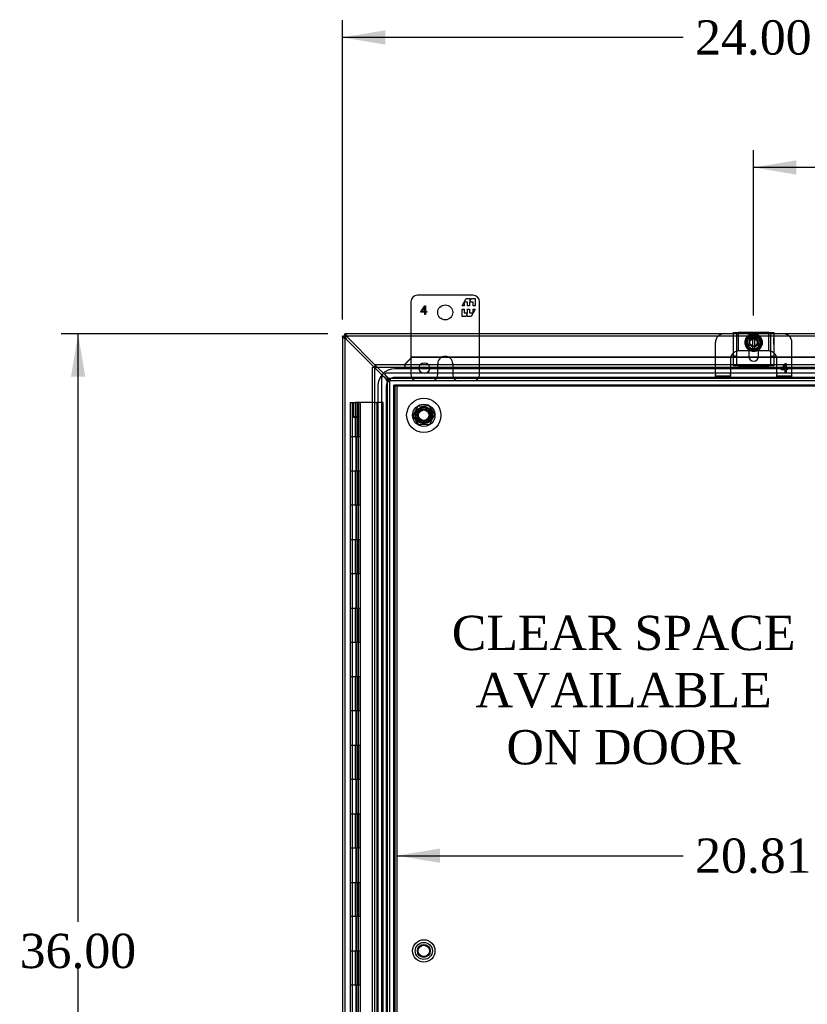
# Model space of a CAD drawing. Header units: inches. Extents: x 1 to 240, y -1 to 159.
# Tile 35 of 65: x 48 to 71, y 81 to 110. Entities that reach past the tile are written whole.
import ezdxf
from ezdxf.enums import TextEntityAlignment as Align
from ezdxf.lldxf.tags import DXFTag

# ---------------------------------------------------------------- set-up
doc = ezdxf.new("R2010")
doc.units = ezdxf.units.IN
doc.header["$MEASUREMENT"] = 0
for name, color, linetype in [('COM40679', 7, 'Continuous'), ('COM42667', 7, 'Continuous'), ('COM42780', 7, 'Continuous'), ('COM48573', 7, 'Continuous'), ('COM48603', 7, 'Continuous'), ('COM70220', 7, 'Continuous'), ('Default', 7, 'Continuous'), ('DV4_Default', 7, 'Continuous'), ('FET07720', 7, 'Continuous'), ('HNG10620-32B', 7, 'Continuous'), ('HNG10620-32C', 7, 'Continuous'), ('HNG10620-32P', 7, 'Continuous'), ('NTS166105', 7, 'Continuous'), ('SCC19011', 7, 'Continuous'), ('SPR20265', 7, 'Continuous'), ('STD26089', 7, 'Continuous'), ('WAF25035', 7, 'Continuous'), ('WAF25059', 7, 'Continuous')]:
    doc.layers.add(name, color=color, linetype=linetype)
doc.styles.add('SEACAD_Times_New_Roman', font='times.ttf')
tags = doc.linetypes.add('HIDDEN2', pattern=[0.1875, 0.125, -0.0625]).pattern_tags.tags
tags[6:7] = [DXFTag(74, 4), DXFTag(75, 0), DXFTag(340, '0'), DXFTag(46, 0.0), DXFTag(50, 0.0), DXFTag(44, 0.0), DXFTag(45, 0.0)]
tags[4:5] = [DXFTag(74, 4), DXFTag(75, 0), DXFTag(340, '0'), DXFTag(46, 0.0), DXFTag(50, 0.0), DXFTag(44, 0.0), DXFTag(45, 0.0)]
doc.dimstyles.new('HAMMOND_(STH_-_240x160)', dxfattribs={"dimtxt": 1, "dimasz": 1.25, "dimexe": 0.5, "dimexo": 0.5, "dimgap": 0.25, "dimtad": 0, "dimtih": 1, "dimtoh": 1, "dimlfac": 0.125, "dimzin": 0, "dimdsep": 46, "dimtxsty": 'SEACAD_Times_New_Roman', "dimblk1": '_SE_FILLED', "dimblk2": '_SE_FILLED', "dimsah": 1, "dimcen": 0.5, "dimadec": 0, "dimazin": 0, "dimtfac": 0.8, "dimtofl": 0, "dimtmove": 0, "dimatfit": 3, "dimfxl": 1, "dimtolj": 1, "dimtzin": 0, "dimarcsym": 0})

# ---------------------------------------------------------------- blocks, each defined once
blk = doc.blocks.new('SE5')
at = {"layer": 'COM40679', "color": 7, "linetype": 'HIDDEN2'}
for p, q in [((59.301, 65.928), (59.301, 98.928)), ((59.426, 98.928), (59.301, 98.928)), ((59.396, 65.928), (59.396, 98.928)), ((80.176, 98.928), (59.426, 98.928))]:
    blk.add_line(p, q, dxfattribs=at)
for centre in [(60.176, 98.053), (60.176, 82.428)]:
    blk.add_circle(centre, 0.25, dxfattribs=at)
at = {"layer": 'COM42667', "color": 7, "linetype": 'Continuous'}
for p, q in [((69.213, 100.467), (69.356, 100.467)), ((69.213, 99.531), (69.213, 100.467)), ((70.247, 100.467), (69.356, 100.467)), ((70.247, 100.467), (70.39, 100.467)), ((70.39, 100.467), (70.39, 99.531)), ((69.661, 99.971), (69.661, 99.772)), ((69.942, 99.772), (69.942, 99.971))]:
    blk.add_line(p, q, dxfattribs=at)
at = {"layer": 'COM42667', "color": 7, "linetype": 'HIDDEN2'}
for p, q in [((69.308, 99.497), (69.308, 100.467)), ((70.295, 100.467), (70.295, 99.497)), ((70.389, 100.304), (70.39, 100.304)), ((70.389, 100.27), (70.389, 100.304)), ((70.389, 100.27), (70.39, 100.27)), ((70.389, 100.245), (70.389, 100.27)), ((70.389, 100.245), (70.39, 100.245)), ((70.389, 100.13), (70.389, 100.245)), ((70.389, 100.24), (70.39, 100.24)), ((69.661, 100.178), (69.661, 99.971)), ((69.942, 99.971), (69.942, 100.178)), ((70.389, 100.161), (70.39, 100.161)), ((70.389, 100.13), (70.39, 100.13)), ((69.308, 99.781), (69.213, 99.781)), ((70.295, 99.781), (70.39, 99.781)), ((69.213, 99.497), (69.213, 99.531)), ((69.356, 99.497), (69.213, 99.497)), ((69.356, 99.497), (70.247, 99.497)), ((70.39, 99.497), (70.247, 99.497)), ((70.39, 99.531), (70.39, 99.497))]:
    blk.add_line(p, q, dxfattribs=at)
blk.add_arc((69.801, 100.178), 0.141, 0, 180, dxfattribs=at)
at = {"layer": 'COM42667', "color": 7, "linetype": 'Continuous'}
blk.add_arc((69.801, 99.772), 0.141, 180, 0, dxfattribs=at)
at = {"layer": 'COM42780', "color": 7, "linetype": 'Continuous'}
for p, q in [((69.213, 100.428), (68.936, 100.428)), ((70.667, 100.428), (70.39, 100.428)), ((68.686, 99.755), (68.686, 100.178)), ((70.917, 99.755), (70.917, 100.178)), ((69.735, 99.928), (69.661, 99.928)), ((69.942, 99.928), (69.87, 99.928))]:
    blk.add_line(p, q, dxfattribs=at)
at = {"layer": 'COM42780', "color": 7, "linetype": 'HIDDEN2'}
for p, q in [((69.308, 100.428), (69.213, 100.428)), ((69.356, 100.428), (69.308, 100.428)), ((69.361, 100.428), (69.356, 100.428)), ((69.356, 99.928), (69.356, 100.428)), ((69.504, 100.428), (69.361, 100.428)), ((69.746, 100.428), (69.504, 100.428)), ((70.098, 100.428), (69.848, 100.428)), ((70.241, 100.428), (70.098, 100.428)), ((70.246, 100.428), (70.241, 100.428)), ((70.294, 100.428), (70.246, 100.428)), ((70.246, 99.928), (70.246, 100.428)), ((70.39, 100.428), (70.294, 100.428)), ((68.686, 99.28), (68.686, 99.755)), ((69.123, 99.678), (69.123, 99.28)), ((69.373, 99.928), (69.361, 99.928)), ((69.504, 99.928), (69.373, 99.928)), ((69.661, 99.928), (69.504, 99.928)), ((70.098, 99.928), (69.942, 99.928)), ((70.23, 99.928), (70.098, 99.928)), ((70.241, 99.928), (70.23, 99.928)), ((70.48, 99.28), (70.48, 99.678)), ((70.917, 99.28), (70.917, 99.755)), ((70.611, 99.401), (70.727, 99.563)), ((70.611, 99.373), (70.611, 99.401)), ((70.721, 99.514), (70.642, 99.401)), ((70.642, 99.401), (70.721, 99.401)), ((70.721, 99.401), (70.721, 99.514)), ((70.727, 99.563), (70.751, 99.563)), ((70.751, 99.563), (70.751, 99.401)), ((70.751, 99.401), (70.785, 99.401)), ((70.785, 99.401), (70.785, 99.373)), ((68.686, 99.28), (68.686, 99.246)), ((68.686, 99.195), (68.686, 99.246)), ((69.123, 99.195), (68.686, 99.195)), ((68.686, 99.128), (68.686, 99.195)), ((69.123, 99.128), (68.686, 99.128)), ((69.123, 99.246), (69.123, 99.28)), ((69.123, 99.246), (69.123, 99.195)), ((69.123, 99.128), (69.123, 99.195)), ((70.48, 99.28), (70.48, 99.246)), ((70.48, 99.195), (70.48, 99.246)), ((70.917, 99.195), (70.48, 99.195)), ((70.48, 99.128), (70.48, 99.195)), ((70.917, 99.128), (70.48, 99.128)), ((70.721, 99.373), (70.611, 99.373)), ((70.721, 99.313), (70.721, 99.373)), ((70.751, 99.313), (70.721, 99.313)), ((70.785, 99.373), (70.751, 99.373)), ((70.751, 99.373), (70.751, 99.313)), ((70.917, 99.246), (70.917, 99.28)), ((70.917, 99.195), (70.917, 99.246)), ((70.917, 99.128), (70.917, 99.195))]:
    blk.add_line(p, q, dxfattribs=at)
for radius in [0.195, 0.125, 0.106]:
    blk.add_circle((69.801, 100.178), radius, dxfattribs=at)
at = {"layer": 'COM42780', "color": 7, "linetype": 'Continuous'}
for centre, start, end in [((68.936, 100.178), 90, 180), ((70.667, 100.178), 0, 90), ((69.373, 99.678), 129.9324, 161.9957), ((70.23, 99.678), 18.0043, 50.0676)]:
    blk.add_arc(centre, 0.25, start, end, dxfattribs=at)
at = {"layer": 'COM42780', "color": 7, "linetype": 'HIDDEN2'}
for centre, start, end in [((69.373, 99.678), 161.9957, 180), ((69.373, 99.678), 105.0028, 129.9324), ((69.373, 99.678), 93.8357, 105.0028), ((69.373, 99.678), 92.6763, 93.8357), ((70.23, 99.678), 86.1643, 87.3237), ((70.23, 99.678), 74.9972, 86.1643), ((70.23, 99.678), 50.0676, 74.9972), ((70.23, 99.678), 0, 18.0043)]:
    blk.add_arc(centre, 0.25, start, end, dxfattribs=at)
at = {"layer": 'COM48573', "color": 7, "linetype": 'Continuous'}
for p, q in [((57.801, 100.356), (57.801, 100.35)), ((57.873, 100.356), (57.801, 100.356)), ((57.873, 100.35), (57.801, 100.35)), ((57.801, 100.35), (57.801, 64.506)), ((57.873, 100.356), (57.873, 100.428)), ((57.879, 100.428), (57.873, 100.428)), ((57.873, 100.35), (57.873, 100.356)), ((57.873, 100.356), (57.879, 100.356)), ((57.873, 100.356), (57.875, 100.354)), ((57.873, 100.356), (57.875, 100.354)), ((57.89, 100.339), (57.876, 100.354)), ((57.89, 100.339), (57.876, 100.354)), ((57.879, 100.356), (57.879, 100.428)), ((68.936, 100.428), (57.879, 100.428)), ((57.89, 100.339), (57.909, 100.32)), ((57.89, 100.339), (57.909, 100.32)), ((57.909, 100.273), (58.724, 99.459)), ((58.748, 99.528), (57.956, 100.32)), ((81.724, 100.428), (70.667, 100.428))]:
    blk.add_line(p, q, dxfattribs=at)
at = {"layer": 'COM48573', "color": 7, "linetype": 'HIDDEN2'}
for p, q in [((57.873, 100.35), (57.873, 64.506)), ((69.736, 100.356), (57.879, 100.356)), ((81.724, 100.356), (69.861, 100.356)), ((58.724, 99.459), (59.068, 99.114)), ((59.115, 99.161), (58.748, 99.528)), ((58.946, 99.141), (58.946, 65.715)), ((59.068, 99.128), (59.023, 99.173)), ((59.056, 99.206), (59.101, 99.161)), ((80.515, 99.283), (59.088, 99.283)), ((59.193, 99.125), (59.193, 99.053)), ((80.41, 99.125), (59.193, 99.125)), ((59.194, 99.125), (59.194, 99.126)), ((59.194, 99.053), (59.194, 99.125)), ((59.104, 99.037), (59.176, 99.037)), ((59.104, 99.037), (59.104, 65.819)), ((59.176, 99.035), (59.104, 99.035)), ((59.104, 99.035), (59.104, 99.035)), ((59.176, 99.037), (59.176, 65.819)), ((80.41, 99.053), (59.193, 99.053))]:
    blk.add_line(p, q, dxfattribs=at)
at = {"layer": 'COM48573', "color": 7, "linetype": 'Continuous'}
for centre, radius, start, end in [((58.118, 100.705), 0.48, 232.0615, 244.2057), ((58.168, 100.446), 0.312, 202.5969, 213.8057), ((57.524, 100.111), 0.48, 25.7942, 37.9385), ((57.783, 100.061), 0.312, 56.1943, 67.4032)]:
    blk.add_arc(centre, radius, start, end, dxfattribs=at)
at = {"layer": 'COM48573', "color": 7, "linetype": 'HIDDEN2'}
for centre, radius, start, end in [((58.991, 99.141), 0.045, 45, 180), ((59.088, 99.238), 0.045, 90, 225), ((58.91, 98.996), 0.198, 11.3606, 36.6696), ((59.233, 99.32), 0.198, 233.3304, 258.6394)]:
    blk.add_arc(centre, radius, start, end, dxfattribs=at)
at = {"layer": 'COM48573', "color": 7, "linetype": 'Continuous'}
for points, knots in [([(57.801, 100.35), (57.801, 100.348), (57.804, 100.345), (57.812, 100.337), (57.817, 100.332), (57.823, 100.327)], [0, 0, 0, 0, 0.5, 0.5, 1, 1, 1, 1]), ([(57.873, 100.35), (57.873, 100.35), (57.873, 100.348), (57.874, 100.346), (57.875, 100.343), (57.875, 100.341), (57.877, 100.337), (57.878, 100.334), (57.879, 100.331), (57.88, 100.328), (57.881, 100.327)], [0, 0, 0, 0, 0.113631, 0.230199, 0.349926, 0.472979, 0.599472, 0.729469, 0.862987, 1, 1, 1, 1]), ([(57.89, 100.339), (57.888, 100.337), (57.886, 100.336), (57.882, 100.336), (57.88, 100.337), (57.878, 100.341), (57.877, 100.343), (57.876, 100.349), (57.875, 100.351), (57.875, 100.354)], [0, 0, 0, 0, 0.25, 0.25, 0.5, 0.5, 0.75, 0.75, 1, 1, 1, 1]), ([(57.875, 100.354), (57.878, 100.354), (57.881, 100.354), (57.886, 100.353), (57.889, 100.352), (57.892, 100.349), (57.894, 100.348), (57.894, 100.343), (57.892, 100.341), (57.89, 100.339)], [0, 0, 0, 0, 0.25, 0.25, 0.5, 0.5, 0.75, 0.75, 1, 1, 1, 1]), ([(57.903, 100.406), (57.898, 100.412), (57.893, 100.418), (57.885, 100.426), (57.882, 100.428), (57.879, 100.428)], [0, 0, 0, 0, 0.5, 0.5, 1, 1, 1, 1]), ([(57.903, 100.349), (57.902, 100.349), (57.899, 100.35), (57.895, 100.352), (57.892, 100.353), (57.889, 100.354), (57.886, 100.355), (57.883, 100.356), (57.881, 100.356), (57.88, 100.356), (57.879, 100.356)], [0, 0, 0, 0, 0.137013, 0.270531, 0.400528, 0.527021, 0.650074, 0.769801, 0.886369, 1, 1, 1, 1])]:
    blk.add_open_spline(points, degree=3, knots=knots, dxfattribs=at)
at = {"layer": 'COM48573', "color": 7, "linetype": 'HIDDEN2'}
for points, knots in [([(57.876, 100.354), (57.873, 100.35), (57.869, 100.347), (57.862, 100.343), (57.858, 100.341), (57.85, 100.338), (57.846, 100.337), (57.839, 100.336), (57.835, 100.336), (57.825, 100.336), (57.82, 100.337), (57.813, 100.342), (57.811, 100.344), (57.808, 100.349), (57.807, 100.352), (57.806, 100.356)], [0, 0, 0, 0, 0.125, 0.125, 0.25, 0.25, 0.375, 0.375, 0.5, 0.5, 0.75, 0.75, 0.875, 0.875, 1, 1, 1, 1]), ([(57.873, 100.423), (57.877, 100.422), (57.88, 100.421), (57.885, 100.418), (57.887, 100.416), (57.891, 100.412), (57.892, 100.409), (57.893, 100.404), (57.894, 100.401), (57.894, 100.391), (57.893, 100.383), (57.889, 100.372), (57.887, 100.368), (57.882, 100.36), (57.879, 100.357), (57.876, 100.354)], [0, 0, 0, 0, 0.125, 0.125, 0.25, 0.25, 0.375, 0.375, 0.5, 0.5, 0.75, 0.75, 0.875, 0.875, 1, 1, 1, 1]), ([(59.068, 99.128), (59.083, 99.12), (59.097, 99.113), (59.123, 99.098), (59.135, 99.09), (59.155, 99.075), (59.163, 99.067), (59.174, 99.052), (59.176, 99.045), (59.176, 99.037)], [0, 0, 0, 0, 0.25, 0.25, 0.5, 0.5, 0.75, 0.75, 1, 1, 1, 1]), ([(59.068, 99.128), (59.078, 99.113), (59.087, 99.098), (59.101, 99.067), (59.104, 99.052), (59.104, 99.037)], [0, 0, 0, 0, 0.5, 0.5, 1, 1, 1, 1]), ([(59.068, 99.114), (59.081, 99.107), (59.093, 99.101), (59.116, 99.088), (59.127, 99.081), (59.146, 99.068), (59.154, 99.061), (59.167, 99.048), (59.172, 99.042), (59.174, 99.035)], [0, 0, 0, 0, 0.25, 0.25, 0.5, 0.5, 0.75, 0.75, 1, 1, 1, 1]), ([(59.193, 99.053), (59.185, 99.053), (59.177, 99.056), (59.162, 99.067), (59.155, 99.075), (59.139, 99.095), (59.132, 99.107), (59.117, 99.133), (59.109, 99.147), (59.101, 99.161)], [0, 0, 0, 0, 0.25, 0.25, 0.5, 0.5, 0.75, 0.75, 1, 1, 1, 1]), ([(59.193, 99.125), (59.177, 99.125), (59.162, 99.129), (59.132, 99.142), (59.117, 99.152), (59.101, 99.161)], [0, 0, 0, 0, 0.5, 0.5, 1, 1, 1, 1]), ([(59.194, 99.055), (59.188, 99.058), (59.181, 99.062), (59.168, 99.075), (59.162, 99.083), (59.148, 99.103), (59.142, 99.113), (59.129, 99.137), (59.122, 99.149), (59.115, 99.161)], [0, 0, 0, 0, 0.25, 0.25, 0.5, 0.5, 0.75, 0.75, 1, 1, 1, 1])]:
    blk.add_open_spline(points, degree=3, knots=knots, dxfattribs=at)
for points in [[(57.833, 100.336), (57.85, 100.336), (57.867, 100.336), (57.884, 100.336)], [(57.894, 100.345), (57.894, 100.362), (57.894, 100.379), (57.894, 100.396)]]:
    blk.add_open_spline(points, degree=3, dxfattribs=at)
at = {"layer": 'COM48603', "color": 7, "linetype": 'Continuous'}
for p, q in [((59.659, 99.585), (59.832, 99.755)), ((59.659, 99.573), (59.832, 99.743)), ((59.832, 99.755), (69.213, 99.755)), ((59.832, 99.755), (59.832, 99.743)), ((59.832, 99.743), (69.213, 99.743)), ((69.662, 99.755), (69.941, 99.755)), ((69.664, 99.743), (69.939, 99.743)), ((70.39, 99.755), (79.709, 99.755)), ((70.39, 99.743), (79.709, 99.743)), ((58.676, 99.459), (58.748, 99.459)), ((58.676, 65.398), (58.676, 99.459)), ((58.748, 99.531), (58.748, 99.459)), ((58.748, 99.531), (80.792, 99.531)), ((58.748, 99.459), (58.784, 99.423)), ((58.748, 99.459), (58.784, 99.423)), ((59.623, 99.543), (59.623, 99.531)), ((59.659, 99.573), (59.659, 99.585))]:
    blk.add_line(p, q, dxfattribs=at)
at = {"layer": 'COM48603', "color": 7, "linetype": 'HIDDEN2'}
for p, q in [((69.213, 99.755), (69.662, 99.755)), ((69.213, 99.743), (69.664, 99.743)), ((69.939, 99.743), (70.39, 99.743)), ((69.941, 99.755), (70.39, 99.755)), ((58.748, 99.459), (80.792, 99.459)), ((58.748, 65.398), (58.748, 99.459)), ((59.623, 99.531), (59.623, 99.459)), ((59.647, 99.553), (59.647, 99.562))]:
    blk.add_line(p, q, dxfattribs=at)
at = {"layer": 'COM48603', "color": 7, "linetype": 'Continuous'}
for centre, radius, start, end in [((59.39, 99.861), 0.395, 306.3142, 313.0054), ((58.572, 99.971), 1.153, 338.7275, 340.458)]:
    blk.add_arc(centre, radius, start, end, dxfattribs=at)
at = {"layer": 'COM48603', "color": 7, "linetype": 'HIDDEN2'}
blk.add_arc((58.572, 99.971), 1.153, 335.7342, 338.7275, dxfattribs=at)
at = {"layer": 'COM70220', "color": 7, "linetype": 'HIDDEN2'}
for p, q in [((80.27, 99.406), (59.332, 99.406)), ((80.27, 99.405), (59.332, 99.405)), ((80.27, 99.156), (59.332, 99.156)), ((58.832, 98.906), (58.832, 65.951)), ((58.833, 98.906), (58.833, 65.951)), ((59.082, 98.906), (59.082, 65.951)), ((59.331, 98.906), (59.331, 65.951)), ((80.27, 98.907), (59.332, 98.907)), ((59.332, 98.906), (59.332, 65.951)), ((80.27, 98.906), (59.332, 98.906))]:
    blk.add_line(p, q, dxfattribs=at)
for radius in [0.5, 0.499, 0.25, 0.001]:
    blk.add_arc((59.332, 98.906), radius, 90, 180, dxfattribs=at)
at = {"layer": 'FET07720', "color": 7, "linetype": 'Continuous'}
for p, q in [((61.614, 101.553), (59.989, 101.553)), ((61.291, 101.248), (61.414, 101.46)), ((61.414, 101.46), (61.523, 101.46)), ((61.523, 101.46), (61.523, 101.382)), ((61.523, 101.382), (61.568, 101.46)), ((61.568, 101.46), (61.676, 101.46)), ((61.676, 101.46), (61.676, 101.248)), ((59.801, 101.366), (59.801, 100.428)), ((60.091, 101.07), (60.21, 101.241)), ((60.207, 101.202), (60.12, 101.077)), ((60.207, 101.077), (60.207, 101.202)), ((60.21, 101.241), (60.227, 101.241)), ((60.227, 101.241), (60.227, 101.077)), ((61.356, 101.248), (61.291, 101.248)), ((61.291, 100.938), (61.291, 101.15)), ((61.291, 101.15), (61.356, 101.15)), ((61.454, 101.354), (61.356, 101.354)), ((61.356, 101.354), (61.356, 101.248)), ((61.356, 101.15), (61.356, 101.045)), ((61.454, 101.248), (61.454, 101.354)), ((61.514, 101.248), (61.454, 101.248)), ((61.454, 101.045), (61.454, 101.15)), ((61.454, 101.15), (61.514, 101.15)), ((61.612, 101.354), (61.514, 101.354)), ((61.514, 101.354), (61.514, 101.248)), ((61.514, 101.15), (61.514, 101.045)), ((61.676, 101.15), (61.554, 100.938)), ((61.612, 101.248), (61.612, 101.354)), ((61.676, 101.248), (61.612, 101.248)), ((61.612, 101.045), (61.612, 101.15)), ((61.612, 101.15), (61.676, 101.15)), ((61.801, 100.428), (61.801, 101.366)), ((60.091, 101.056), (60.091, 101.07)), ((60.207, 101.056), (60.091, 101.056)), ((60.12, 101.077), (60.207, 101.077)), ((60.207, 100.991), (60.207, 101.056)), ((60.227, 100.991), (60.207, 100.991)), ((60.227, 101.077), (60.262, 101.077)), ((60.262, 101.056), (60.227, 101.056)), ((60.227, 101.056), (60.227, 100.991)), ((60.262, 101.077), (60.262, 101.056)), ((61.4, 100.938), (61.291, 100.938)), ((61.356, 101.045), (61.454, 101.045)), ((61.445, 101.016), (61.4, 100.938)), ((61.445, 100.938), (61.445, 101.016)), ((61.554, 100.938), (61.445, 100.938)), ((61.514, 101.045), (61.612, 101.045))]:
    blk.add_line(p, q, dxfattribs=at)
at = {"layer": 'FET07720', "color": 7, "linetype": 'HIDDEN2'}
for p, q in [((59.801, 100.428), (59.801, 99.241)), ((61.801, 99.241), (61.801, 100.428)), ((60.801, 99.771), (60.801, 99.771)), ((60.583, 99.241), (60.583, 99.553)), ((61.019, 99.553), (61.019, 99.241))]:
    blk.add_line(p, q, dxfattribs=at)
at = {"layer": 'FET07720', "color": 7, "linetype": 'Continuous'}
blk.add_circle((60.801, 101.053), 0.219, dxfattribs=at)
at = {"layer": 'FET07720', "color": 7, "linetype": 'HIDDEN2'}
blk.add_circle((60.192, 99.428), 0.156, dxfattribs=at)
at = {"layer": 'FET07720', "color": 7, "linetype": 'Continuous'}
for centre, start, end in [((59.989, 101.366), 90, 180), ((61.614, 101.366), 0, 90)]:
    blk.add_arc(centre, 0.188, start, end, dxfattribs=at)
at = {"layer": 'FET07720', "color": 7, "linetype": 'HIDDEN2'}
for centre, radius, start, end in [((60.801, 99.553), 0.218, 90, 180), ((60.801, 99.553), 0.218, 0, 90), ((59.989, 99.241), 0.188, 180, 270), ((60.395, 99.241), 0.188, 270, 0), ((61.207, 99.241), 0.188, 180, 270), ((61.614, 99.241), 0.188, 270, 0)]:
    blk.add_arc(centre, radius, start, end, dxfattribs=at)
at = {"layer": 'HNG10620-32B', "color": 7, "linetype": 'HIDDEN2'}
for p, q in [((58.178, 98.428), (58.178, 97.428)), ((58.221, 98.428), (58.221, 97.428)), ((58.994, 98.428), (58.808, 98.428)), ((58.994, 66.428), (58.994, 98.428)), ((58.085, 97.428), (58.085, 96.428)), ((58.206, 96.428), (58.206, 97.428)), ((58.224, 96.428), (58.224, 97.428)), ((58.272, 96.428), (58.272, 97.428)), ((58.178, 96.428), (58.178, 95.428)), ((58.221, 96.428), (58.221, 95.428)), ((58.085, 95.428), (58.085, 94.428)), ((58.206, 94.428), (58.206, 95.428)), ((58.224, 94.428), (58.224, 95.428)), ((58.272, 94.428), (58.272, 95.428)), ((58.178, 94.428), (58.178, 93.428)), ((58.221, 94.428), (58.221, 93.428)), ((58.085, 93.428), (58.085, 92.428)), ((58.206, 92.428), (58.206, 93.428)), ((58.224, 92.428), (58.224, 93.428)), ((58.272, 92.428), (58.272, 93.428)), ((58.178, 92.428), (58.178, 91.428)), ((58.221, 92.428), (58.221, 91.428)), ((58.085, 91.428), (58.085, 90.428)), ((58.206, 90.428), (58.206, 91.428)), ((58.224, 90.428), (58.224, 91.428)), ((58.272, 90.428), (58.272, 91.428)), ((58.178, 90.428), (58.178, 89.428)), ((58.221, 90.428), (58.221, 89.428)), ((58.085, 89.428), (58.085, 88.428)), ((58.206, 88.428), (58.206, 89.428)), ((58.224, 88.428), (58.224, 89.428)), ((58.272, 88.428), (58.272, 89.428)), ((58.178, 88.428), (58.178, 87.428)), ((58.221, 88.428), (58.221, 87.428)), ((58.085, 87.428), (58.085, 86.428)), ((58.206, 86.428), (58.206, 87.428)), ((58.224, 86.428), (58.224, 87.428)), ((58.272, 86.428), (58.272, 87.428)), ((58.178, 86.428), (58.178, 85.428)), ((58.221, 86.428), (58.221, 85.428)), ((58.085, 85.428), (58.085, 84.428)), ((58.206, 84.428), (58.206, 85.428)), ((58.224, 84.428), (58.224, 85.428)), ((58.272, 84.428), (58.272, 85.428)), ((58.178, 84.428), (58.178, 83.428)), ((58.221, 84.428), (58.221, 83.428)), ((58.085, 83.428), (58.085, 82.428)), ((58.206, 82.428), (58.206, 83.428)), ((58.224, 82.428), (58.224, 83.428)), ((58.272, 82.428), (58.272, 83.428)), ((58.178, 82.428), (58.178, 81.428)), ((58.221, 82.428), (58.221, 81.428)), ((58.085, 81.428), (58.085, 80.428)), ((58.206, 80.428), (58.206, 81.428)), ((58.224, 80.428), (58.224, 81.428)), ((58.272, 80.428), (58.272, 81.428))]:
    blk.add_line(p, q, dxfattribs=at)
at = {"layer": 'HNG10620-32B', "color": 7, "linetype": 'Continuous'}
for p, q in [((58.178, 97.428), (58.025, 97.428)), ((58.025, 97.428), (58.025, 96.428)), ((58.025, 96.428), (58.178, 96.428)), ((58.178, 95.428), (58.025, 95.428)), ((58.025, 95.428), (58.025, 94.428)), ((58.025, 94.428), (58.178, 94.428)), ((58.178, 93.428), (58.025, 93.428)), ((58.025, 93.428), (58.025, 92.428)), ((58.025, 92.428), (58.178, 92.428)), ((58.178, 91.428), (58.025, 91.428)), ((58.025, 91.428), (58.025, 90.428)), ((58.025, 90.428), (58.178, 90.428)), ((58.178, 89.428), (58.025, 89.428)), ((58.025, 89.428), (58.025, 88.428)), ((58.025, 88.428), (58.178, 88.428)), ((58.178, 87.428), (58.025, 87.428)), ((58.025, 87.428), (58.025, 86.428)), ((58.025, 86.428), (58.178, 86.428)), ((58.178, 85.428), (58.025, 85.428)), ((58.025, 85.428), (58.025, 84.428)), ((58.025, 84.428), (58.178, 84.428)), ((58.178, 83.428), (58.025, 83.428)), ((58.025, 83.428), (58.025, 82.428)), ((58.025, 82.428), (58.178, 82.428)), ((58.178, 81.428), (58.025, 81.428)), ((58.025, 81.428), (58.025, 80.428))]:
    blk.add_line(p, q, dxfattribs=at)
at = {"layer": 'HNG10620-32C', "color": 7, "linetype": 'Continuous'}
for p, q in [((58.025, 98.428), (58.178, 98.428)), ((58.025, 98.428), (58.025, 97.428)), ((58.676, 98.428), (58.178, 98.428)), ((58.178, 97.428), (58.025, 97.428)), ((58.332, 97.428), (58.178, 97.428)), ((58.332, 96.428), (58.332, 97.428)), ((58.025, 96.428), (58.178, 96.428)), ((58.025, 96.428), (58.025, 95.428)), ((58.178, 96.428), (58.332, 96.428)), ((58.178, 95.428), (58.025, 95.428)), ((58.332, 95.428), (58.178, 95.428)), ((58.332, 94.428), (58.332, 95.428)), ((58.025, 94.428), (58.178, 94.428)), ((58.025, 94.428), (58.025, 93.428)), ((58.178, 94.428), (58.332, 94.428)), ((58.178, 93.428), (58.025, 93.428)), ((58.332, 93.428), (58.178, 93.428)), ((58.332, 92.428), (58.332, 93.428)), ((58.025, 92.428), (58.178, 92.428)), ((58.025, 92.428), (58.025, 91.428)), ((58.178, 92.428), (58.332, 92.428)), ((58.178, 91.428), (58.025, 91.428)), ((58.332, 91.428), (58.178, 91.428)), ((58.332, 90.428), (58.332, 91.428)), ((58.025, 90.428), (58.178, 90.428)), ((58.025, 90.428), (58.025, 89.428)), ((58.178, 90.428), (58.332, 90.428)), ((58.178, 89.428), (58.025, 89.428)), ((58.332, 89.428), (58.178, 89.428)), ((58.332, 88.428), (58.332, 89.428)), ((58.025, 88.428), (58.178, 88.428)), ((58.025, 88.428), (58.025, 87.428)), ((58.178, 88.428), (58.332, 88.428)), ((58.178, 87.428), (58.025, 87.428)), ((58.332, 87.428), (58.178, 87.428)), ((58.332, 86.428), (58.332, 87.428)), ((58.025, 86.428), (58.178, 86.428)), ((58.025, 86.428), (58.025, 85.428)), ((58.178, 86.428), (58.332, 86.428)), ((58.178, 85.428), (58.025, 85.428)), ((58.332, 85.428), (58.178, 85.428)), ((58.332, 84.428), (58.332, 85.428)), ((58.025, 84.428), (58.178, 84.428)), ((58.025, 84.428), (58.025, 83.428)), ((58.178, 84.428), (58.332, 84.428)), ((58.178, 83.428), (58.025, 83.428)), ((58.332, 83.428), (58.178, 83.428)), ((58.332, 82.428), (58.332, 83.428)), ((58.025, 82.428), (58.178, 82.428)), ((58.025, 82.428), (58.025, 81.428)), ((58.178, 82.428), (58.332, 82.428)), ((58.178, 81.428), (58.025, 81.428)), ((58.332, 81.428), (58.178, 81.428)), ((58.332, 80.428), (58.332, 81.428))]:
    blk.add_line(p, q, dxfattribs=at)
at = {"layer": 'HNG10620-32C', "color": 7, "linetype": 'HIDDEN2'}
for p, q in [((58.085, 98.428), (58.085, 97.428)), ((58.261, 98.428), (58.261, 97.428)), ((58.272, 97.428), (58.272, 98.428)), ((58.314, 98.428), (58.314, 97.428)), ((58.332, 97.428), (58.332, 98.428)), ((58.719, 98.428), (58.676, 98.428)), ((58.748, 98.428), (58.719, 98.428)), ((58.748, 98.428), (58.808, 98.428)), ((58.808, 98.428), (58.808, 66.428)), ((58.085, 96.428), (58.085, 95.428)), ((58.261, 96.428), (58.261, 95.428)), ((58.272, 95.428), (58.272, 96.428)), ((58.314, 96.428), (58.314, 95.428)), ((58.332, 95.428), (58.332, 96.428)), ((58.085, 94.428), (58.085, 93.428)), ((58.261, 94.428), (58.261, 93.428)), ((58.272, 93.428), (58.272, 94.428)), ((58.314, 94.428), (58.314, 93.428)), ((58.332, 93.428), (58.332, 94.428)), ((58.085, 92.428), (58.085, 91.428)), ((58.261, 92.428), (58.261, 91.428)), ((58.272, 91.428), (58.272, 92.428)), ((58.314, 92.428), (58.314, 91.428)), ((58.332, 91.428), (58.332, 92.428)), ((58.085, 90.428), (58.085, 89.428)), ((58.261, 90.428), (58.261, 89.428)), ((58.272, 89.428), (58.272, 90.428)), ((58.314, 90.428), (58.314, 89.428)), ((58.332, 89.428), (58.332, 90.428)), ((58.085, 88.428), (58.085, 87.428)), ((58.261, 88.428), (58.261, 87.428)), ((58.272, 87.428), (58.272, 88.428)), ((58.314, 88.428), (58.314, 87.428)), ((58.332, 87.428), (58.332, 88.428)), ((58.085, 86.428), (58.085, 85.428)), ((58.261, 86.428), (58.261, 85.428)), ((58.272, 85.428), (58.272, 86.428)), ((58.314, 86.428), (58.314, 85.428)), ((58.332, 85.428), (58.332, 86.428)), ((58.085, 84.428), (58.085, 83.428)), ((58.261, 84.428), (58.261, 83.428)), ((58.272, 83.428), (58.272, 84.428)), ((58.314, 84.428), (58.314, 83.428)), ((58.332, 83.428), (58.332, 84.428)), ((58.085, 82.428), (58.085, 81.428)), ((58.261, 82.428), (58.261, 81.428)), ((58.272, 81.428), (58.272, 82.428)), ((58.314, 82.428), (58.314, 81.428)), ((58.332, 81.428), (58.332, 82.428))]:
    blk.add_line(p, q, dxfattribs=at)
at = {"layer": 'HNG10620-32P', "color": 7, "linetype": 'HIDDEN2'}
for p, q in [((58.113, 98.428), (58.113, 98.028)), ((58.243, 98.028), (58.243, 98.428)), ((58.085, 97.989), (58.113, 98.028)), ((58.272, 97.989), (58.085, 97.989)), ((58.085, 97.989), (58.085, 66.428)), ((58.243, 98.028), (58.272, 97.989)), ((58.272, 66.428), (58.272, 97.989))]:
    blk.add_line(p, q, dxfattribs=at)
blk.add_arc((58.178, 98.144), 0.133, 240.8434, 299.1572, dxfattribs=at)
at = {"layer": 'NTS166105', "color": 7, "linetype": 'HIDDEN2'}
for p, q in [((59.862, 98.033), (60.005, 98.318)), ((60.005, 98.318), (60.323, 98.334)), ((60.323, 98.334), (60.492, 98.075)), ((60.032, 97.774), (59.862, 98.033)), ((60.492, 98.075), (60.347, 97.787)), ((60.347, 97.787), (60.032, 97.774))]:
    blk.add_line(p, q, dxfattribs=at)
for radius in [0.188, 0.154]:
    blk.add_circle((60.176, 98.053), radius, dxfattribs=at)
at = {"layer": 'SCC19011', "color": 7, "linetype": 'Continuous'}
for p, q in [((69.693, 100.393), (69.56, 100.178)), ((69.767, 100.393), (69.693, 100.393)), ((69.835, 100.393), (69.767, 100.393)), ((69.767, 100.393), (69.767, 100.373)), ((69.767, 100.373), (69.767, 100.362)), ((69.767, 100.362), (69.767, 99.994)), ((69.91, 100.393), (69.835, 100.393)), ((69.835, 100.373), (69.835, 100.393)), ((69.835, 100.362), (69.835, 100.373)), ((69.835, 99.994), (69.835, 100.362)), ((70.042, 100.178), (69.91, 100.393)), ((69.56, 100.178), (69.693, 99.963)), ((69.693, 99.963), (69.767, 99.963)), ((69.767, 99.994), (69.767, 99.984)), ((69.767, 99.984), (69.767, 99.963)), ((69.767, 99.963), (69.835, 99.963)), ((69.835, 99.984), (69.835, 99.994)), ((69.835, 99.963), (69.835, 99.984)), ((69.835, 99.963), (69.91, 99.963)), ((69.91, 99.963), (70.042, 100.178))]:
    blk.add_line(p, q, dxfattribs=at)
at = {"layer": 'SCC19011', "color": 7, "linetype": 'HIDDEN2'}
blk.add_circle((69.801, 100.178), 0.122, dxfattribs=at)
at = {"layer": 'SCC19011', "color": 7, "linetype": 'Continuous'}
for start, end in [(100.4474, 259.5526), (280.4474, 79.5526)]:
    blk.add_arc((69.801, 100.178), 0.188, start, end, dxfattribs=at)
at = {"layer": 'SPR20265', "color": 7, "linetype": 'HIDDEN2'}
for p, q in [((69.801, 100.361), (69.801, 100.396)), ((69.986, 99.993), (69.962, 100.018))]:
    blk.add_line(p, q, dxfattribs=at)
for points, knots in [([(69.942, 99.968), (69.962, 99.981), (70.004, 100.018), (70.048, 100.094), (70.061, 100.188), (70.041, 100.282), (69.988, 100.361), (69.91, 100.416), (69.818, 100.44), (69.723, 100.429), (69.638, 100.384), (69.575, 100.313), (69.542, 100.224), (69.541, 100.128), (69.576, 100.041), (69.622, 99.987), (69.653, 99.965), (69.66, 99.96)], [0.8028925, 0.8028925, 0.8028925, 0.8028925, 0.8112914, 0.8223931, 0.8334948, 0.8445983, 0.8557003, 0.8668021, 0.8779027, 0.8890041, 0.9001067, 0.9112098, 0.9223136, 0.9334157, 0.9445065, 0.955056, 0.9580988, 0.9580988, 0.9580988, 0.9580988]), ([(69.588, 100.226), (69.581, 100.197), (69.579, 100.133), (69.617, 100.046), (69.688, 99.981), (69.779, 99.951), (69.875, 99.962), (69.957, 100.011), (70.013, 100.089), (70.031, 100.183), (70.01, 100.277), (69.952, 100.353), (69.868, 100.4), (69.772, 100.408), (69.682, 100.377), (69.611, 100.312), (69.573, 100.224), (69.573, 100.129), (69.611, 100.041), (69.682, 99.976), (69.773, 99.944), (69.868, 99.952), (69.953, 99.996), (70.013, 100.071), (70.038, 100.164), (70.025, 100.259), (69.976, 100.341), (69.898, 100.397), (69.805, 100.417), (69.71, 100.4), (69.63, 100.347), (69.577, 100.267), (69.56, 100.173), (69.58, 100.079), (69.636, 100.001), (69.717, 99.95), (69.812, 99.935), (69.905, 99.957), (69.982, 100.014), (70.032, 100.096), (70.046, 100.19), (70.023, 100.283), (69.967, 100.36), (69.885, 100.41), (69.791, 100.425), (69.697, 100.403), (69.62, 100.347), (69.569, 100.266), (69.553, 100.172), (69.573, 100.078), (69.627, 99.999), (69.706, 99.946), (69.8, 99.927), (69.882, 99.942), (69.927, 99.966), (69.942, 99.977)], [0.034752, 0.034752, 0.034752, 0.034752, 0.0456072, 0.0566993, 0.0677916, 0.0788813, 0.0899732, 0.1010652, 0.1121593, 0.123253, 0.1343442, 0.1454373, 0.156529, 0.1676234, 0.1787178, 0.1898116, 0.200905, 0.2119972, 0.2230929, 0.2341872, 0.2452831, 0.2563771, 0.2674708, 0.2785654, 0.28966, 0.3007576, 0.3118528, 0.3229492, 0.3340432, 0.3451384, 0.3562353, 0.3673323, 0.3784297, 0.3895246, 0.4006213, 0.4117166, 0.4228156, 0.4339132, 0.4450112, 0.4561079, 0.4672039, 0.4783017, 0.4893995, 0.5004992, 0.5115966, 0.5226954, 0.5337915, 0.544891, 0.5559893, 0.5670899, 0.5781889, 0.5892874, 0.6003855, 0.6114838, 0.6182179, 0.6182179, 0.6182179, 0.6182179]), ([(69.962, 100.018), (69.939, 99.999), (69.894, 99.964), (69.801, 99.946), (69.715, 99.965), (69.646, 100.009), (69.598, 100.074), (69.574, 100.152), (69.58, 100.234), (69.614, 100.308), (69.672, 100.365), (69.747, 100.398), (69.828, 100.403), (69.893, 100.383), (69.926, 100.361), (69.936, 100.353)], [0, 0, 0, 0, 0.0112469, 0.0252682, 0.0367371, 0.0476376, 0.0587408, 0.0698533, 0.080966, 0.0920765, 0.1031883, 0.1142994, 0.1254131, 0.1365249, 0.1418271, 0.1418271, 0.1418271, 0.1418271]), ([(69.611, 100.093), (69.611, 100.093), (69.6, 100.118), (69.588, 100.171), (69.598, 100.23), (69.61, 100.259), (69.613, 100.264)], [0.43640128, 0.43640128, 0.43640128, 0.43640128, 0.43649234, 0.44759977, 0.45870607, 0.46079764, 0.46079764, 0.46079764, 0.46079764]), ([(69.625, 100.287), (69.632, 100.298), (69.656, 100.33), (69.711, 100.369), (69.79, 100.389), (69.871, 100.377), (69.941, 100.335), (69.99, 100.269), (70.011, 100.19), (69.998, 100.109), (69.957, 100.039), (69.891, 99.99), (69.811, 99.971), (69.73, 99.984), (69.661, 100.027), (69.613, 100.094), (69.596, 100.173), (69.611, 100.254), (69.656, 100.322), (69.725, 100.367), (69.805, 100.382), (69.885, 100.363), (69.951, 100.314), (69.992, 100.244), (70.002, 100.162), (69.979, 100.084), (69.926, 100.021), (69.853, 99.985), (69.771, 99.981), (69.694, 100.01), (69.636, 100.068), (69.606, 100.144), (69.61, 100.226), (69.646, 100.3), (69.71, 100.352), (69.788, 100.374), (69.87, 100.361), (69.925, 100.326), (69.949, 100.297), (69.955, 100.288)], [0.464438, 0.464438, 0.464438, 0.464438, 0.4698156, 0.4809232, 0.4920326, 0.503138, 0.5142446, 0.52535, 0.5364578, 0.547565, 0.5586721, 0.5697781, 0.5808823, 0.5919888, 0.603094, 0.6142018, 0.6253066, 0.6364118, 0.6475152, 0.6586197, 0.6697249, 0.6808298, 0.6919358, 0.7030382, 0.714142, 0.7252447, 0.7363492, 0.7474536, 0.7585562, 0.7696589, 0.7807596, 0.7918635, 0.8029663, 0.8140692, 0.8251712, 0.836271, 0.8473724, 0.8584731, 0.862923, 0.862923, 0.862923, 0.862923]), ([(69.63, 100.11), (69.623, 100.127), (69.613, 100.17), (69.622, 100.236), (69.656, 100.296), (69.717, 100.349), (69.768, 100.358), (69.801, 100.361)], [0.95046325, 0.95046325, 0.95046325, 0.95046325, 0.95824793, 0.96865358, 0.9770936, 0.98730809, 1, 1, 1, 1]), ([(69.655, 100.335), (69.661, 100.34), (69.687, 100.362), (69.744, 100.39), (69.825, 100.395), (69.898, 100.373), (69.937, 100.344), (69.952, 100.328)], [0.28879014, 0.28879014, 0.28879014, 0.28879014, 0.29207573, 0.30318617, 0.31429358, 0.32540417, 0.3342706, 0.3342706, 0.3342706, 0.3342706]), ([(69.801, 100.396), (69.768, 100.393), (69.718, 100.386), (69.673, 100.356), (69.656, 100.341)], [0, 0, 0, 0, 0.01093327, 0.01877746, 0.01877746, 0.01877746, 0.01877746]), ([(70.003, 100.244), (70.011, 100.22), (70.017, 100.173), (70.008, 100.127), (70, 100.107)], [0.3480461, 0.3480461, 0.3480461, 0.3480461, 0.35873317, 0.3673569, 0.3673569, 0.3673569, 0.3673569]), ([(69.582, 100.056), (69.585, 100.051), (69.604, 100.018), (69.639, 99.982), (69.676, 99.959), (69.687, 99.954)], [0.75353292, 0.75353292, 0.75353292, 0.75353292, 0.75578627, 0.7668873, 0.77119195, 0.77119195, 0.77119195, 0.77119195]), ([(69.592, 100.124), (69.591, 100.128), (69.584, 100.159), (69.585, 100.197), (69.592, 100.229), (69.594, 100.235)], [0.25678082, 0.25678082, 0.25678082, 0.25678082, 0.25874448, 0.26985449, 0.27231226, 0.27231226, 0.27231226, 0.27231226]), ([(69.956, 100.035), (69.953, 100.032), (69.931, 100.01), (69.882, 99.978), (69.801, 99.963), (69.721, 99.979), (69.669, 100.014), (69.645, 100.039), (69.64, 100.045)], [0.37922098, 0.37922098, 0.37922098, 0.37922098, 0.38094922, 0.39205781, 0.40316665, 0.41427643, 0.42538516, 0.42868152, 0.42868152, 0.42868152, 0.42868152]), ([(69.782, 99.961), (69.769, 99.963), (69.73, 99.97), (69.689, 99.99), (69.664, 100.01), (69.661, 100.013)], [0.21995858, 0.21995858, 0.21995858, 0.21995858, 0.22541447, 0.23652458, 0.23853227, 0.23853227, 0.23853227, 0.23853227]), ([(69.849, 99.998), (69.847, 99.997), (69.819, 99.99), (69.787, 99.99), (69.759, 99.997), (69.757, 99.998)], [0.91315801, 0.91315801, 0.91315801, 0.91315801, 0.91397592, 0.92507741, 0.92612869, 0.92612869, 0.92612869, 0.92612869]), ([(69.943, 100.011), (69.93, 100), (69.893, 99.976), (69.85, 99.964), (69.824, 99.962)], [0.19601695, 0.19601695, 0.19601695, 0.19601695, 0.20319267, 0.2141853, 0.2141853, 0.2141853, 0.2141853]), ([(70.017, 100.22), (70.02, 100.206), (70.022, 100.176), (70.019, 100.147), (70.016, 100.132)], [0.16392013, 0.16392013, 0.16392013, 0.16392013, 0.1698589, 0.17613515, 0.17613515, 0.17613515, 0.17613515])]:
    blk.add_open_spline(points, degree=3, knots=knots, dxfattribs=at)
at = {"layer": 'SPR20265', "color": 7, "linetype": 'Continuous'}
for points, knots in [([(69.66, 99.96), (69.679, 99.948), (69.726, 99.926), (69.805, 99.912), (69.886, 99.927), (69.927, 99.949), (69.943, 99.96)], [0.95809881, 0.95809881, 0.95809881, 0.95809881, 0.9661238, 0.97598802, 0.98694613, 0.99365696, 0.99365696, 0.99365696, 0.99365696]), ([(69.687, 99.954), (69.704, 99.945), (69.752, 99.927), (69.835, 99.922), (69.903, 99.943), (69.936, 99.963), (69.942, 99.968)], [0.77119195, 0.77119195, 0.77119195, 0.77119195, 0.77798983, 0.7890906, 0.80019147, 0.80289251, 0.80289251, 0.80289251, 0.80289251])]:
    blk.add_open_spline(points, degree=3, knots=knots, dxfattribs=at)
at = {"layer": 'SPR20265', "color": 7, "linetype": 'HIDDEN2'}
blk.add_open_spline([(69.943, 99.96), (69.957, 99.969), (69.971, 99.981), (69.986, 99.993)], degree=3, dxfattribs=at)
at = {"layer": 'STD26089', "color": 7, "linetype": 'HIDDEN2'}
for centre, radius in [((60.176, 98.053), 0.325), ((60.176, 98.053), 0.188), ((60.176, 98.053), 0.166), ((60.176, 82.428), 0.325), ((60.176, 82.428), 0.188), ((60.176, 82.428), 0.166)]:
    blk.add_circle(centre, radius, dxfattribs=at)
at = {"layer": 'WAF25035', "color": 7, "linetype": 'Continuous'}
blk.add_circle((69.801, 100.178), 0.25, dxfattribs=at)
at = {"layer": 'WAF25035', "color": 7, "linetype": 'HIDDEN2'}
blk.add_circle((69.801, 100.178), 0.133, dxfattribs=at)
at = {"layer": 'WAF25059', "color": 7, "linetype": 'HIDDEN2'}
for radius in [0.5, 0.223]:
    blk.add_circle((60.176, 98.053), radius, dxfattribs=at)
at = {"layer": 'DV4_Default', "insert": (66.009, 92.204), "char_height": 1, "width": 9.93246, "attachment_point": 2}
blk.add_mtext('{\\fTimes New Roman|b0||i0||c0|p34;\\C7;\\H1.;\\W1.;CLEAR SPACE\\P}{\\fTimes New Roman|b0||i0||c0|p34;\\C7;\\H1.;\\W1.;AVAILABLE\\P}{\\fTimes New Roman|b0||i0||c0|p34;\\C7;\\H1.;\\W1.;ON DOOR}', dxfattribs=at)
blk = doc.blocks.new('DMBLK2346')
at = {"layer": 'Default', "linetype": 'Continuous'}
for points in [[(59.051, 109.282), (57.801, 109.073), (59.051, 108.865)], [(80.551, 109.282), (80.551, 108.865), (81.801, 109.073)]]:
    blk.add_hatch(color=7, dxfattribs=at).paths.add_polyline_path(points)
at = {"layer": 'Default', "color": 7, "linetype": 'Continuous'}
for p, q in [((57.801, 100.85), (57.801, 109.573)), ((81.801, 100.85), (81.801, 109.573)), ((67.745, 109.073), (57.801, 109.073)), ((81.801, 109.073), (71.858, 109.073))]:
    blk.add_line(p, q, dxfattribs=at)
at = {"layer": 'Default', "color": 7, "linetype": 'Continuous', "style": 'SEACAD_Times_New_Roman'}
blk.add_text('24.00', height=1, dxfattribs=at).set_placement((68.095, 109.573), align=Align.TOP_LEFT)
blk = doc.blocks.new('_SE_FILLED')
at = {"color": 0}
blk.add_line((0, 0), (-1, 0), dxfattribs=at)
blk.add_solid([(0, 0), (-1, -0.1665), (-1, 0.1665), (0, 0)], dxfattribs=at)
blk = doc.blocks.new('DMBLK2349')
at = {"layer": 'Default', "linetype": 'Continuous'}
for points in [[(49.881, 99.178), (50.297, 99.178), (50.089, 100.428)], [(49.881, 65.678), (50.089, 64.428), (50.297, 65.678)]]:
    blk.add_hatch(color=7, dxfattribs=at).paths.add_polyline_path(points)
at = {"layer": 'Default', "color": 7, "linetype": 'Continuous'}
for p, q in [((57.379, 100.428), (49.589, 100.428)), ((50.089, 83.278), (50.089, 100.428)), ((50.089, 64.428), (50.089, 81.928)), ((57.379, 64.428), (49.589, 64.428))]:
    blk.add_line(p, q, dxfattribs=at)
at = {"layer": 'Default', "color": 7, "linetype": 'Continuous', "style": 'SEACAD_Times_New_Roman'}
blk.add_text('36.00', height=1, dxfattribs=at).set_placement((48.383, 82.928), align=Align.TOP_LEFT)
blk = doc.blocks.new('DMBLK2351')
at = {"layer": 'Default', "linetype": 'Continuous'}
for points in [[(71.051, 105.489), (69.801, 105.281), (71.051, 105.072)], [(80.551, 105.489), (80.551, 105.072), (81.801, 105.281)]]:
    blk.add_hatch(color=7, dxfattribs=at).paths.add_polyline_path(points)
at = {"layer": 'Default', "color": 7, "linetype": 'Continuous'}
for p, q in [((69.801, 100.967), (69.801, 105.781)), ((81.801, 100.85), (81.801, 105.781)), ((73.745, 105.281), (69.801, 105.281)), ((81.801, 105.281), (77.858, 105.281))]:
    blk.add_line(p, q, dxfattribs=at)
at = {"layer": 'Default', "color": 7, "linetype": 'Continuous', "style": 'SEACAD_Times_New_Roman'}
for s, p in [('12.00', (74.095, 105.781)), ('TYP', (74.403, 104.281))]:
    blk.add_text(s, height=1, dxfattribs=at).set_placement(p, align=Align.TOP_LEFT)
blk = doc.blocks.new('DMBLK2370')
at = {"layer": 'Default', "linetype": 'Continuous'}
for points in [[(60.646, 84.998), (60.646, 85.415), (59.396, 85.206)], [(78.956, 84.998), (80.206, 85.206), (78.956, 85.415)]]:
    blk.add_hatch(color=7, dxfattribs=at).paths.add_polyline_path(points)
at = {"layer": 'Default', "color": 7, "linetype": 'Continuous'}
for p, q in [((59.396, 85.206), (67.745, 85.206)), ((71.858, 85.206), (80.206, 85.206))]:
    blk.add_line(p, q, dxfattribs=at)
at = {"layer": 'Default', "color": 7, "linetype": 'Continuous', "style": 'SEACAD_Times_New_Roman'}
blk.add_text('20.81', height=1, dxfattribs=at).set_placement((68.095, 85.706), align=Align.TOP_LEFT)

msp = doc.modelspace()

# ---------------------------------------------------------------- block references
at = {"layer": 'Default'}
msp.add_blockref('SE5', (0, 0), dxfattribs=at)

# ---------------------------------------------------------------- dimensions: what is measured, and where the dimension line sits
at = {"layer": 'Default', "color": 7, "linetype": 'Continuous'}
for base, p2, text, picture, middle in [((57.801, 109.073), (57.801, 100.35), '\\A1;<>', 'DMBLK2346', (69.801, 109.073)), ((69.801, 105.281), (69.801, 100.467), '\\A1;<>\\PTYP', 'DMBLK2351', (75.801, 105.281))]:
    dim = msp.add_linear_dim(base=base, p1=(81.801, 100.35), p2=p2, text=text, dimstyle='HAMMOND_(STH_-_240x160)', override={"dimlfac": 1}, dxfattribs=at)
    dim.commit()
    dim.dimension.update_dxf_attribs({"geometry": picture, "text_midpoint": middle, "dimtype": 160})
for base, p1, p2, angle, picture, middle in [((50.089, 64.428), (57.879, 64.428), (57.879, 100.428), 90, 'DMBLK2349', (50.089, 82.428)), ((59.396, 85.206), (59.396, 98.928), (80.206, 98.928), 0, 'DMBLK2370', (69.801, 85.206))]:
    dim = msp.add_linear_dim(base=base, p1=p1, p2=p2, angle=angle, text='\\A1;<>', dimstyle='HAMMOND_(STH_-_240x160)', override={"dimlfac": 1}, dxfattribs=at)
    dim.commit()
    dim.dimension.update_dxf_attribs({"geometry": picture, "text_midpoint": middle, "dimtype": 161})

doc.saveas('drawing.dxf')
